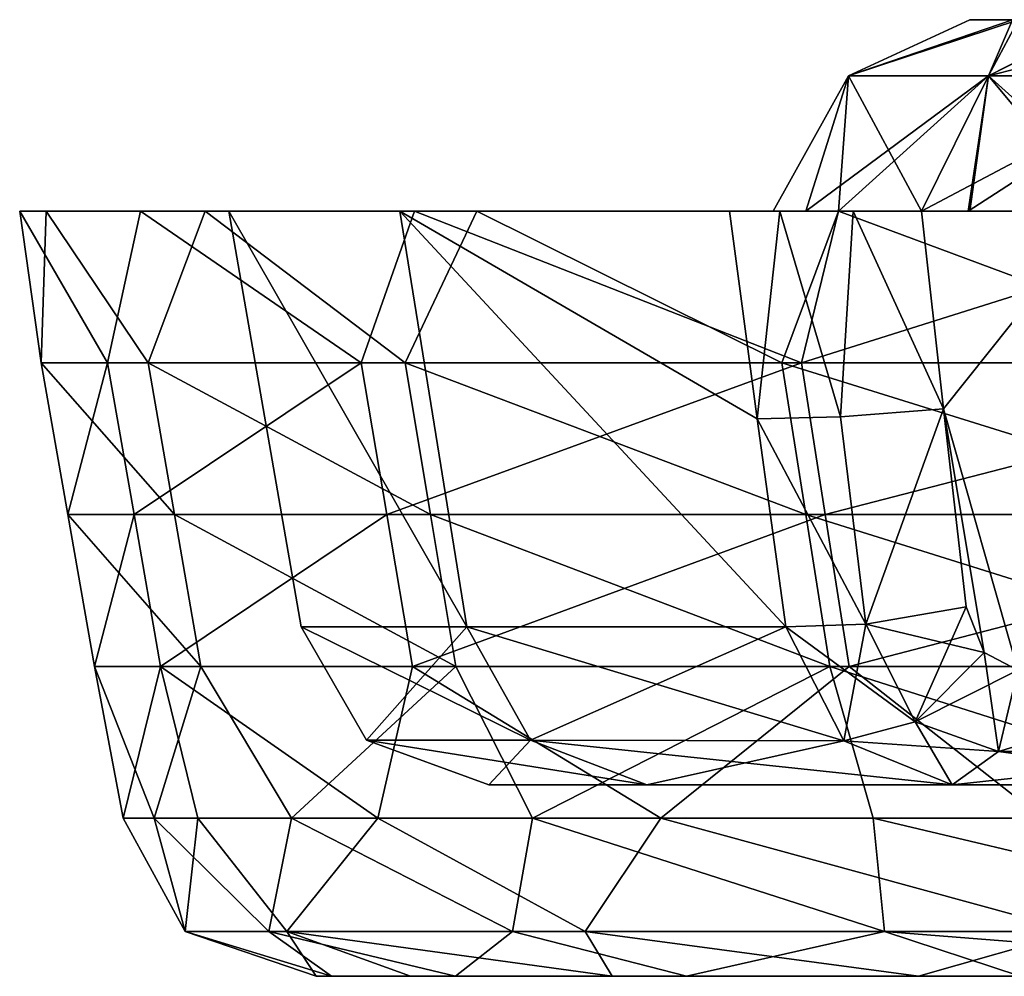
# Model space of a CAD drawing. Header units: inches. Extents: x -185 to 185, y -8 to 25.
# Tile 1 of 5: x -185 to -159, y 0 to 25. Entities that reach past the tile are written whole.
import ezdxf

# ---------------------------------------------------------------- set-up
doc = ezdxf.new("R2010")
doc.units = ezdxf.units.IN
doc.header["$MEASUREMENT"] = 0
doc.layers.add('Layer 1', color=7, linetype='Continuous')

# ---------------------------------------------------------------- blocks, each defined once
blk = doc.blocks.new('Planet sedile termoindurente-2')
at = {"color": 9, "true_color": 0xc0c0c0}
mesh = blk.add_polyface(dxfattribs=at)
corners = [(-166.269, 20, 68.753), (-164.956, 20, 70.216), (-165.131, 20, 80.778), (-164.276, 20, 74.573), (-161.254, 20, 69.57), (-163.036, 20, 70.539), (-166.269, 20, -68.753), (-165.131, 20, -80.778), (-164.957, 20, -70.215), (-163.037, 20, -70.539), (-164.276, 20, -74.573), (-161.254, 20, -69.57), (-172.871, 20, -65.884), (-163.422, 20, -86.709), (-163.422, 20, 86.709), (-174.499, 20, 61.441), (-164.8, 9.132, -67.284), (-174.885, 20, -42.278), (-165.548, 14.569, -67.989), (-164.391, 16.033, 83.32), (-164.904, 16.033, -82.301), (-163.767, 12.066, 83.004), (-175.222, 12.066, 54.832), (-174.744, 16.033, -58.575), (-164.278, 12.066, -81.988), (-163.165, 23.536, 83.468), (-159.995, 25, 77.856), (-163.165, 23.536, 75.888), (-159.506, 23.536, 69.877), (-159.506, 23.536, 89.48), (-159.995, 25, -81.5), (-163.165, 23.536, -75.888), (-163.165, 23.536, -83.468), (-159.506, 23.536, -89.48), (-162.712, 9.205, 69.062), (-160.678, 14.829, 68.973), (-163.374, 14.625, 69.776), (-165.548, 14.569, 67.989), (-163.374, 14.625, -69.776), (-160.678, 14.829, -68.973), (-162.712, 9.205, -69.062)]
mesh.append_faces([[corners[k] for k in face] for face in [(0, 1, 2), (1, 3, 2), (4, 3, 5), (1, 5, 3), (6, 7, 8), (9, 10, 11), (7, 10, 8), (7, 6, 12), (10, 9, 8), (7, 12, 13), (14, 15, 2), (16, 17, 18), (15, 14, 19), (20, 13, 12), (19, 21, 22), (23, 24, 20), (2, 25, 14), (26, 25, 27), (28, 3, 4), (27, 3, 28), (3, 27, 2), (27, 25, 2), (25, 29, 14), (30, 31, 32), (32, 13, 33), (31, 7, 32), (32, 7, 13), (10, 7, 31), (10, 31, 11), (34, 35, 36), (35, 4, 5), (35, 5, 36), (37, 1, 0), (37, 36, 1), (36, 5, 1), (36, 37, 34), (38, 9, 39), (18, 38, 40), (8, 9, 38), (6, 8, 18), (9, 11, 39), (38, 39, 40), (38, 18, 8)]], dxfattribs={"color": 9})
mesh = blk.add_polyface(dxfattribs=at)
corners = [(-160.036, 20, -90.92), (-152.124, 20, -105.277), (-155.433, 20, -93.681), (-163.422, 20, -86.709), (-151.815, 20, 105.716), (-163.422, 20, 86.709), (-159.988, 20, 91), (-159.995, 25, -78.062), (-156.625, 25, -72.079), (-158.872, 25, -74.784), (-158.715, 25, -84.784), (-156.556, 25, -87.371), (-153.708, 25, -89.003), (-159.995, 25, -81.5), (-159.995, 25, 81.295), (-156.625, 25, 87.277), (-158.872, 25, 84.572), (-158.715, 25, 74.572), (-156.556, 25, 71.985), (-153.708, 25, 70.354), (-159.995, 25, 77.856), (-159.506, 23.536, 69.877), (-161.254, 20, 69.57), (-154.561, 23.536, 66.874), (-163.165, 23.536, 83.468), (-159.506, 23.536, 89.48), (-154.561, 23.536, 92.482), (-163.165, 23.536, 75.888), (-156.558, 20, 66.106), (-155.571, 20, 93.656), (-159.506, 23.536, -89.48), (-154.561, 23.536, -92.482), (-163.165, 23.536, -83.468), (-163.165, 23.536, -75.888), (-159.506, 23.536, -69.877), (-154.561, 23.536, -66.874), (-161.254, 20, -69.57), (-156.558, 20, -66.106)]
mesh.append_faces([[corners[k] for k in face] for face in [(0, 1, 2), (0, 3, 1), (4, 5, 6), (7, 8, 9), (10, 11, 12), (10, 12, 7), (7, 13, 10), (14, 15, 16), (17, 18, 19), (17, 19, 14), (14, 20, 17), (21, 22, 23), (14, 16, 24), (21, 23, 19), (16, 25, 24), (26, 25, 15), (15, 25, 16), (14, 24, 20), (21, 17, 27), (21, 19, 18), (17, 21, 18), (22, 28, 23), (17, 20, 27), (25, 6, 5), (6, 25, 29), (26, 29, 25), (30, 0, 31), (32, 30, 10), (30, 31, 12), (13, 7, 33), (33, 9, 34), (34, 9, 8), (35, 34, 8), (33, 34, 36), (30, 12, 11), (10, 30, 11), (0, 2, 31), (30, 3, 0), (32, 10, 13), (33, 7, 9), (34, 37, 36), (35, 37, 34)]], dxfattribs={"color": 9})
mesh = blk.add_polyface(dxfattribs=at)
corners = [(-150.171, 23.536, -93.214), (-150.171, 20, -94.678), (-149.09, 20, -94.639), (-149.09, 20, 94.639), (-150.171, 23.536, 93.214), (-148.015, 20, 94.522), (-150.171, 20, 94.678), (-155.433, 20, -93.681), (-152.124, 20, -105.277), (-150.149, 20, -99.133), (-149.817, 20, -95.455), (-150.625, 20, -97.226), (-151.815, 20, 105.716), (-159.988, 20, 91), (-155.571, 20, 93.656), (-150.149, 20, 99.133), (-149.817, 20, 95.455), (-150.625, 20, 97.227), (-156.625, 25, -72.079), (-143.895, 25, -87.338), (-153.708, 25, -70.354), (-153.708, 25, -89.003), (-150.171, 25, -89.678), (-146.754, 25, -89.001), (-159.995, 25, -78.062), (-150.171, 25, -69.678), (-146.652, 25, -70.268), (-156.625, 25, 87.277), (-143.895, 25, 72.018), (-153.708, 25, 89.003), (-153.708, 25, 70.354), (-150.171, 25, 69.678), (-146.754, 25, 70.356), (-159.995, 25, 81.295), (-150.171, 25, 89.678), (-146.652, 25, 89.088), (-156.558, 20, 66.106), (-150.171, 20, 64.678), (-150.171, 23.536, 66.143), (-154.561, 23.536, 92.482), (-154.561, 23.536, 66.874), (-150.171, 23.536, -66.143), (-154.561, 23.536, -66.874), (-150.171, 20, -64.678), (-154.561, 23.536, -92.482), (-156.558, 20, -66.106)]
mesh.append_faces([[corners[k] for k in face] for face in [(0, 1, 2), (3, 4, 5), (3, 6, 4), (7, 8, 9), (1, 7, 10), (11, 10, 7), (10, 2, 1), (9, 11, 7), (12, 13, 14), (14, 15, 12), (14, 6, 16), (16, 17, 14), (17, 15, 14), (3, 16, 6), (18, 19, 20), (21, 22, 23), (23, 24, 21), (23, 18, 24), (23, 19, 18), (25, 20, 26), (27, 28, 29), (30, 31, 32), (32, 33, 30), (32, 27, 33), (34, 29, 35), (36, 37, 38), (39, 6, 14), (29, 34, 4), (39, 29, 4), (6, 39, 4), (31, 40, 38), (30, 40, 31), (40, 36, 38), (29, 39, 27), (7, 1, 0), (20, 41, 42), (42, 41, 43), (41, 20, 25), (22, 44, 0), (21, 44, 22), (44, 7, 0), (42, 43, 45), (20, 42, 18)]], dxfattribs={"color": 9})
mesh = blk.add_polyface(dxfattribs=at)
corners = [(-166.269, 20, 68.753), (-165.131, 20, 80.778), (-174.499, 20, 61.441), (-184.127, 20, -17.948), (-179.356, 20, -14.27), (-184.816, 20, 8.238), (-174.885, 20, 42.278), (-179.356, 20, 14.27), (-181.662, 20, 34.986), (-179.971, 20, -42.842), (-172.871, 20, -65.884), (-174.885, 20, -42.278), (-166.269, 20, -68.753), (-165.548, 14.569, 67.989), (-164.8, 9.132, 67.284), (-173.137, 9.132, -41.352), (-165.548, 14.569, -67.989), (-164.8, 9.132, -67.284), (-177.459, 9.132, -13.954), (-173.137, 9.132, 41.352), (-177.459, 9.132, 13.954), (-164.391, 16.033, 83.32), (-175.89, 16.033, 55.041), (-182.519, 16.033, 25.561), (-184.259, 16.033, -3.903), (-181.458, 16.033, -32.243), (-174.744, 16.033, -58.575), (-164.904, 16.033, -82.301), (-164.278, 12.066, -81.988), (-174.081, 12.066, -58.353), (-180.77, 12.066, -32.12), (-183.56, 12.066, -3.888), (-181.827, 12.066, 25.464), (-175.222, 12.066, 54.832)]
mesh.append_faces([[corners[k] for k in face] for face in [(0, 1, 2), (3, 4, 5), (0, 2, 6), (7, 6, 8), (3, 9, 4), (7, 5, 4), (9, 10, 11), (10, 12, 11), (4, 9, 11), (6, 2, 8), (7, 8, 5), (13, 6, 14), (6, 13, 0), (15, 4, 11), (12, 16, 11), (17, 15, 11), (4, 15, 18), (18, 7, 4), (19, 14, 6), (6, 7, 19), (18, 20, 7), (21, 22, 2), (2, 22, 8), (23, 8, 22), (23, 5, 8), (24, 3, 5), (5, 23, 24), (24, 25, 3), (25, 26, 9), (9, 3, 25), (27, 10, 26), (9, 26, 10), (28, 26, 29), (29, 25, 30), (29, 26, 25), (24, 31, 30), (24, 30, 25), (31, 23, 32), (23, 31, 24), (22, 33, 32), (32, 23, 22), (21, 33, 22)]], dxfattribs={"color": 9})
mesh = blk.add_polyface(dxfattribs=at)
corners = [(-179.356, 20, 14.27), (-177.459, 9.132, 13.954), (-173.137, 9.132, 41.352), (-175.754, 6.17, 13.82), (-175.754, 6.17, -13.82), (-177.459, 9.132, -13.954), (-173.137, 9.132, -41.352), (-171.473, 6.17, -40.955), (-172.559, 5, -13.452), (-171.473, 6.17, 40.955), (-172.559, 5, 13.452), (-175.455, 4.132, 49.097), (-181.134, 8.099, 25.367), (-174.554, 8.099, 54.624), (-173.418, 8.099, -58.131), (-180.77, 12.066, -32.12), (-180.081, 8.099, -31.998), (-174.081, 12.066, -58.353), (-183.56, 12.066, -3.888), (-182.86, 8.099, -3.873), (-181.827, 12.066, 25.464), (-175.222, 12.066, 54.832), (-177.715, 4.132, -40.021), (-171.421, 4.132, -61.634), (-181.3, 4.132, -17.79), (-182.117, 4.132, 4.681), (-180.161, 4.132, 27.086), (-170.045, 1.17, 60.515), (-177.837, 1.17, 30.844), (-177.066, 0, 8.226), (-180.489, 1.17, 0.938), (-176.672, 0, -14.29), (-178.311, 1.17, -27.973), (-171.942, 1.17, -54.893), (-173.429, 0, -36.568), (-174.608, 0, 30.571), (-169.337, 0, 52.442)]
mesh.append_faces([[corners[k] for k in face] for face in [(0, 1, 2), (3, 1, 4), (5, 6, 7), (8, 3, 4), (4, 5, 7), (1, 5, 4), (9, 2, 3), (10, 3, 8), (1, 3, 2), (11, 12, 13), (14, 15, 16), (14, 17, 15), (16, 18, 19), (16, 15, 18), (19, 20, 12), (20, 19, 18), (12, 21, 13), (12, 20, 21), (14, 22, 23), (16, 22, 14), (16, 24, 22), (19, 25, 24), (16, 19, 24), (12, 26, 25), (19, 12, 25), (26, 12, 11), (27, 28, 11), (28, 29, 30), (28, 30, 26), (24, 25, 30), (30, 25, 26), (31, 30, 29), (32, 24, 30), (24, 32, 22), (22, 32, 33), (33, 23, 22), (32, 34, 33), (34, 32, 31), (32, 30, 31), (28, 35, 29), (35, 28, 36), (28, 26, 11)]], dxfattribs={"color": 9})
mesh = blk.add_polyface(dxfattribs=at)
corners = [(-151.815, 20, 105.716), (-164.391, 16.033, 83.32), (-163.422, 20, 86.709), (-148.445, 16.033, 109.228), (-163.422, 20, -86.709), (-164.904, 16.033, -82.301), (-152.762, 16.033, -103.104), (-152.124, 20, -105.277), (-164.278, 12.066, -81.988), (-163.652, 8.099, -81.676), (-151.602, 8.099, -102.321), (-152.182, 12.066, -102.713), (-163.767, 12.066, 83.004), (-147.882, 12.066, 108.814), (-163.143, 8.099, 82.687), (-147.318, 8.099, 108.399), (-152.223, 8, -64.796), (-156.558, 20, -66.106), (-150.171, 20, -64.678), (-159.62, 8.461, -68.028), (-160.678, 14.829, -68.973), (-158.739, 8, -67.366), (-160.083, 9.653, -68.419), (-161.254, 20, -69.57), (-145.055, 8, -65.701), (-160.083, 9.653, 68.419), (-159.619, 8.461, 68.028), (-160.678, 14.829, 68.973), (-156.558, 20, 66.106), (-158.739, 8, 67.366), (-161.254, 20, 69.57), (-152.223, 8, 64.796), (-150.171, 20, 64.678), (-150.625, 20, 97.227), (-149.817, 20, 95.455), (-149.374, 14.625, 96.162), (-150.149, 20, 99.133), (-149.113, 14.569, 98.964), (-159.241, 5.879, 66.645), (-144.663, 8, 65.796), (-152.441, 5.879, 63.962), (-161.418, 6.651, 68.088), (-162.712, 9.205, 69.062), (-162.712, 9.205, -69.062), (-161.417, 6.65, -68.087), (-152.441, 5.879, -63.962), (-149.113, 14.569, -98.964), (-150.625, 20, -97.226), (-150.149, 20, -99.133), (-149.374, 14.625, -96.162), (-149.817, 20, -95.455)]
mesh.append_faces([[corners[k] for k in face] for face in [(0, 1, 2), (1, 0, 3), (4, 5, 6), (6, 7, 4), (8, 9, 10), (10, 11, 8), (8, 11, 5), (12, 3, 13), (3, 12, 1), (11, 6, 5), (14, 13, 15), (13, 14, 12), (16, 17, 18), (19, 20, 21), (17, 21, 20), (20, 19, 22), (17, 20, 23), (17, 16, 21), (16, 18, 24), (25, 26, 27), (28, 27, 29), (28, 30, 27), (26, 29, 27), (31, 32, 28), (29, 31, 28), (33, 34, 35), (36, 33, 37), (35, 37, 33), (29, 38, 31), (39, 31, 40), (41, 25, 42), (26, 38, 29), (41, 26, 25), (26, 41, 38), (25, 27, 42), (22, 43, 20), (43, 22, 19), (19, 44, 43), (19, 21, 44), (21, 16, 45), (46, 47, 48), (46, 49, 47), (49, 50, 47)]], dxfattribs={"color": 9})
mesh = blk.add_polyface(dxfattribs=at)
corners = [(-172.559, 5, -13.452), (-139.994, 5, 0.063), (-172.559, 5, 13.452), (-173.137, 9.132, 41.352), (-171.473, 6.17, 40.955), (-164.8, 9.132, 67.284), (-164.8, 9.132, -67.284), (-163.285, 6.153, -66.42), (-173.137, 9.132, -41.352), (-171.473, 6.17, -40.955), (-160.453, 5, -64.903), (-168.427, 5, -39.873), (-160.453, 5, 64.903), (-163.284, 6.152, 66.419), (-168.427, 5, 39.873), (-175.754, 6.17, -13.82), (-175.754, 6.17, 13.82), (-174.608, 0, 30.571), (-138.365, 0, 21.245), (-177.066, 0, 8.226), (-176.672, 0, -14.29), (-138.384, 0, -21.17), (-173.429, 0, -36.568), (-139.814, 0, -7.069), (-174.081, 12.066, -58.353), (-173.418, 8.099, -58.131), (-163.652, 8.099, -81.676), (-164.278, 12.066, -81.988), (-174.554, 8.099, 54.624), (-163.767, 12.066, 83.004), (-163.143, 8.099, 82.687), (-175.222, 12.066, 54.832), (-171.421, 4.132, -61.634), (-162.52, 4.132, -82.296), (-168.062, 4.132, 70.37), (-175.455, 4.132, 49.097), (-158.093, 4.132, 90.569), (-157.23, 1.17, 88.635), (-170.045, 1.17, 60.515), (-162.217, 1.17, -79.138), (-171.942, 1.17, -54.893), (-167.396, 0, -58.249), (-158.674, 0, -78.984), (-169.337, 0, 52.442), (-177.837, 1.17, 30.844), (-161.33, 0, 73.478), (-162.712, 9.205, 69.062), (-161.418, 6.651, 68.088), (-165.548, 14.569, 67.989), (-165.548, 14.569, -67.989), (-162.712, 9.205, -69.062), (-161.417, 6.65, -68.087)]
mesh.append_faces([[corners[k] for k in face] for face in [(0, 1, 2), (3, 4, 5), (6, 7, 8), (9, 10, 11), (9, 7, 10), (12, 13, 14), (13, 4, 14), (0, 15, 11), (7, 9, 8), (15, 9, 11), (2, 14, 4), (16, 2, 4), (4, 13, 5), (17, 18, 19), (20, 21, 22), (19, 23, 20), (24, 25, 26), (26, 27, 24), (28, 29, 30), (28, 31, 29), (26, 32, 33), (25, 32, 26), (28, 34, 35), (30, 36, 34), (28, 30, 34), (34, 37, 38), (39, 40, 41), (39, 32, 40), (38, 35, 34), (42, 39, 41), (39, 33, 32), (41, 40, 22), (38, 43, 44), (43, 38, 45), (38, 37, 45), (46, 13, 47), (46, 5, 13), (13, 12, 47), (5, 46, 48), (49, 50, 6), (6, 50, 51), (51, 7, 6)]], dxfattribs={"color": 9})
mesh = blk.add_polyface(dxfattribs=at)
corners = [(-152.744, 5, -61.863), (-168.427, 5, -39.873), (-160.453, 5, -64.903), (-152.744, 5, 61.863), (-168.427, 5, 39.873), (-133.13, 5, 43.297), (-160.453, 5, 64.903), (-133.159, 5, -43.222), (-172.559, 5, -13.452), (-139.233, 5, -14.641), (-172.559, 5, 13.452), (-139.228, 5, 14.664), (-139.994, 5, 0.063), (-169.337, 0, 52.442), (-135.492, 0, 35.132), (-174.608, 0, 30.571), (-167.396, 0, -58.249), (-131.303, 0, -48.619), (-158.674, 0, -78.984), (-161.33, 0, 73.478), (-131.234, 0, 48.65), (-177.066, 0, 8.226), (-139.817, 0, 7.111), (-139.814, 0, -7.069), (-173.429, 0, -36.568), (-135.539, 0, -35.079), (-138.365, 0, 21.245), (-176.672, 0, -14.29), (-138.384, 0, -21.17), (-162.52, 4.132, -82.296), (-151.185, 4.132, -101.655), (-163.652, 8.099, -81.676), (-151.602, 8.099, -102.321), (-147.318, 8.099, 108.399), (-145.727, 4.132, 109.365), (-158.093, 4.132, 90.569), (-163.143, 8.099, 82.687), (-150.716, 0, 93.332), (-157.23, 1.17, 88.635), (-139.948, 1.17, 113.982), (-150.03, 1.17, -100.342), (-162.217, 1.17, -79.138), (-147.436, 0, -98.404), (-168.062, 4.132, 70.37), (-152.441, 5.879, 63.962), (-159.241, 5.879, 66.645), (-144.49, 5.879, 64.85), (-152.223, 8, 64.796), (-161.418, 6.651, 68.088), (-163.285, 6.153, -66.42), (-161.417, 6.65, -68.087), (-159.241, 5.879, -66.645), (-158.739, 8, -67.366), (-152.441, 5.879, -63.962), (-143.732, 5, -62.869), (-144.49, 5.879, -64.85), (-152.223, 8, -64.796)]
mesh.append_faces([[corners[k] for k in face] for face in [(0, 1, 2), (3, 4, 5), (3, 6, 4), (0, 7, 1), (8, 1, 9), (10, 11, 4), (12, 8, 9), (10, 12, 11), (13, 14, 15), (16, 17, 18), (13, 19, 20), (21, 22, 23), (24, 25, 16), (15, 14, 26), (21, 26, 22), (27, 23, 28), (24, 28, 25), (29, 30, 31), (30, 32, 31), (33, 34, 35), (36, 33, 35), (37, 38, 39), (37, 19, 38), (40, 41, 42), (29, 41, 40), (43, 35, 38), (34, 38, 35), (18, 42, 41), (40, 30, 29), (3, 44, 6), (45, 6, 44), (46, 44, 3), (45, 44, 47), (6, 45, 48), (49, 50, 51), (50, 52, 51), (51, 2, 49), (0, 51, 53), (0, 53, 54), (2, 51, 0), (53, 51, 52), (55, 53, 56)]], dxfattribs={"color": 9})
mesh = blk.add_polyface(dxfattribs=at)
corners = [(-139.994, 5, 0.063), (-139.233, 5, -14.641), (-135.847, 6.464, -12.967), (-139.228, 5, 14.664), (-135.847, 6.464, 12.967), (-137.43, 5, -105.217), (-136.862, 5, -91.796), (-143.701, 5, -96.475), (-133.159, 5, -43.222), (-136.949, 5, -29.057), (-168.427, 5, -39.873), (-136.933, 5, 29.143), (-133.13, 5, 43.297), (-168.427, 5, 39.873), (-152.744, 5, 61.863), (-143.732, 5, 62.869), (-152.744, 5, -61.863), (-143.732, 5, -62.869), (-146.545, 6.153, 97.97), (-143.701, 5, 96.475), (-132.499, 6.17, 116.295), (-146.544, 6.152, -97.969), (-140.156, 6.17, -106.943), (-161.33, 0, 73.478), (-125.623, 0, 61.691), (-131.234, 0, 48.65), (-150.716, 0, 93.332), (-169.337, 0, 52.442), (-135.492, 0, 35.132), (-167.396, 0, -58.249), (-135.539, 0, -35.079), (-131.303, 0, -48.619), (-158.674, 0, -78.984), (-125.72, 0, -61.65), (-118.829, 0, -74.071), (-147.436, 0, -98.404), (-137.511, 4.132, -119.534), (-151.602, 8.099, -102.321), (-151.185, 4.132, -101.655), (-145.727, 4.132, 109.365), (-147.318, 8.099, 108.399), (-131.153, 4.132, 126.486), (-150.03, 1.17, -100.342), (-133.795, 0, -116.303), (-136.22, 1.17, -118.412), (-139.948, 1.17, 113.982), (-157.23, 1.17, 88.635), (-137.674, 0, 111.687), (-139.814, 0, -7.069), (-134.498, 1.277, -12.838), (-138.384, 0, -21.17), (-139.817, 0, 7.111), (-138.365, 0, 21.245), (-134.498, 1.277, 12.838), (-144.464, 5.879, 94.496), (-144.49, 5.879, 64.85), (-136.538, 5, 67.925), (-138.145, 5.879, 69.31), (-136.862, 5, 91.796), (-138.43, 5.879, 90.368), (-138.43, 5.879, -90.368), (-144.464, 5.879, -94.496), (-138.145, 5.879, -69.31), (-136.538, 5, -67.925), (-144.49, 5.879, -64.85), (-152.441, 5.879, -63.962), (-146.88, 6.651, -95.489)]
mesh.append_faces([[corners[k] for k in face] for face in [(0, 1, 2), (3, 0, 4), (5, 6, 7), (8, 9, 10), (11, 12, 13), (14, 12, 15), (11, 13, 3), (10, 9, 1), (16, 17, 8), (18, 19, 20), (7, 21, 22), (22, 5, 7), (23, 24, 25), (26, 24, 23), (27, 25, 28), (29, 30, 31), (32, 31, 33), (32, 34, 35), (36, 37, 38), (39, 40, 41), (42, 35, 43), (38, 42, 44), (44, 36, 38), (43, 44, 42), (39, 45, 46), (45, 47, 26), (45, 39, 41), (48, 49, 50), (51, 52, 53), (49, 48, 51), (54, 19, 18), (55, 14, 15), (15, 56, 57), (55, 15, 57), (58, 54, 59), (19, 54, 58), (6, 60, 7), (61, 7, 60), (62, 63, 64), (65, 64, 17), (64, 63, 17), (7, 61, 66)]], dxfattribs={"color": 9})

msp = doc.modelspace()

# ---------------------------------------------------------------- block references
at = {"layer": 'Layer 1'}
msp.add_blockref('Planet sedile termoindurente-2', (0, 0), dxfattribs=at)

doc.saveas('drawing.dxf')
